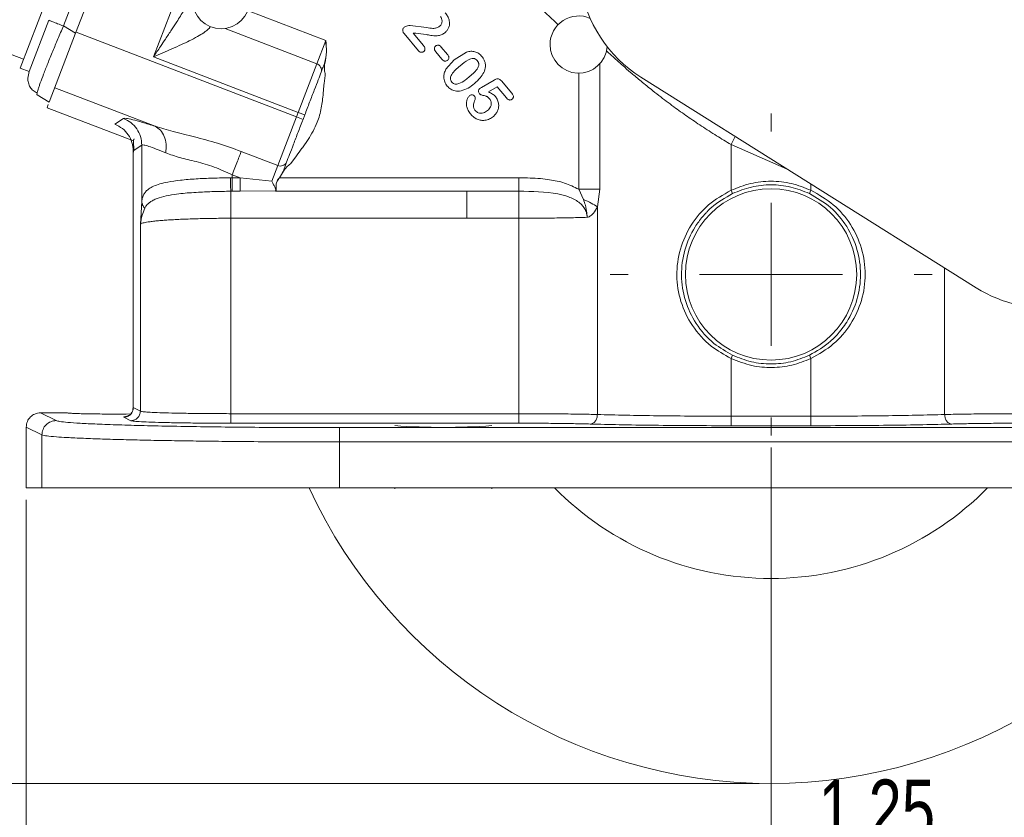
# Model space of a CAD drawing. Header units: inches. Extents: x 0.3 to 33.9, y 0.2 to 21.7.
# Tile 14 of 23: x 20.7 to 24.8, y 5.3 to 8.7. Entities that reach past the tile are written whole.
import ezdxf

# ---------------------------------------------------------------- set-up
doc = ezdxf.new("R2010")
doc.units = ezdxf.units.IN
doc.header["$MEASUREMENT"] = 0
doc.header["$PDSIZE"] = -1
doc.layers.add('SLD-0', color=7, linetype='Continuous', lineweight=15)
doc.styles.add('SLDTEXTSTYLE0', font='TXT', dxfattribs={"width": 0.75})
doc.dimstyles.new('SLDDIMSTYLE0', dxfattribs={"dimtxt": 0.25, "dimasz": 0.13, "dimexe": 0, "dimexo": 0.0625, "dimgap": 0.0625, "dimtad": 0, "dimtih": 1, "dimtoh": 1, "dimdec": 4, "dimrnd": 1e-09, "dimzin": 12, "dimdsep": 46, "dimtxsty": 'SLDTEXTSTYLE0', "dimsah": 1, "dimcen": 0.09, "dimadec": 0, "dimazin": 3, "dimtfac": 1, "dimtdec": 4, "dimtofl": 0, "dimtmove": 0, "dimatfit": 3, "dimfxl": 1, "dimfrac": 2, "dimtolj": 1, "dimtzin": 12, "dimarcsym": 0})
doc.dimstyles.new('SLDDIMSTYLE1', dxfattribs={"dimtxt": 0.25, "dimasz": 0.13, "dimexe": 0, "dimexo": 0.0625, "dimgap": 0.0625, "dimtad": 0, "dimtih": 1, "dimtoh": 1, "dimdec": 4, "dimrnd": 1e-09, "dimzin": 12, "dimdsep": 46, "dimtxsty": 'SLDTEXTSTYLE0', "dimsah": 1, "dimcen": 0.09, "dimadec": 0, "dimazin": 3, "dimtfac": 1, "dimtdec": 4, "dimtmove": 0, "dimatfit": 0, "dimfxl": 1, "dimfrac": 2, "dimtolj": 1, "dimtzin": 12, "dimarcsym": 0})

# ---------------------------------------------------------------- blocks, each defined once
blk = doc.blocks.new('*D9')
at = {"layer": 'SLD-0'}
for p, q in [((28.133, 10.9058), (28.133, 2.8465)), ((23.803, 6.9007), (23.803, 2.8465)), ((25.4889, 3.0083), (25.4381, 3.0083)), ((25.4381, 3.0083), (25.4381, 2.6114)), ((26.4471, 3.0083), (26.4979, 3.0083)), ((26.4979, 3.0083), (26.4979, 2.6114)), ((23.803, 2.9715), (25.3494, 2.9715)), ((28.133, 2.9715), (26.5867, 2.9715)), ((25.4381, 2.6114), (25.4889, 2.6114)), ((26.4979, 2.6114), (26.4471, 2.6114))]:
    blk.add_line(p, q, dxfattribs=at)
for points in [[(23.803, 2.9715), (23.933, 2.9515), (23.933, 2.9915)], [(28.133, 2.9715), (28.003, 2.9915), (28.003, 2.9515)]]:
    blk.add_solid(points, dxfattribs=at)
at = {"layer": 'SLD-0', "char_height": 0.25, "attachment_point": 1, "style": 'SLDTEXTSTYLE0'}
for s, insert in [('4.33', (25.5432, 3.3813, 0.0039)), ('110.0', (25.5524, 2.9337, 0.0039))]:
    blk.add_mtext(s, dxfattribs=dict(at, insert=insert))
blk = doc.blocks.new('*D10')
at = {"layer": 'SLD-0'}
for p, q in [((25.0977, 14.4261), (17.5523, 14.4261)), ((17.6773, 14.4261), (17.6773, 10.3695)), ((17.1982, 9.9954), (17.1474, 9.9954)), ((17.1474, 9.9954), (17.1474, 9.5986)), ((18.1564, 9.9954), (18.2072, 9.9954)), ((18.2072, 9.9954), (18.2072, 9.5986)), ((17.1474, 9.5986), (17.1982, 9.5986)), ((18.2072, 9.5986), (18.1564, 9.5986)), ((17.6773, 5.4912), (17.6773, 9.5478)), ((23.753, 5.4912), (17.5523, 5.4912))]:
    blk.add_line(p, q, dxfattribs=at)
for points in [[(17.6773, 14.4261), (17.6573, 14.2961), (17.6973, 14.2961)], [(17.6773, 5.4912), (17.6973, 5.6212), (17.6573, 5.6212)]]:
    blk.add_solid(points, dxfattribs=at)
at = {"layer": 'SLD-0', "char_height": 0.25, "attachment_point": 1, "style": 'SLDTEXTSTYLE0'}
for s, insert in [('8.93', (17.2525, 10.3685, 0.0039)), ('226.9', (17.2617, 9.9208, 0.0039))]:
    blk.add_mtext(s, dxfattribs=dict(at, insert=insert))
blk = doc.blocks.new('*D11')
at = {"layer": 'SLD-0'}
for p, q in [((20.4448, 8.5977), (20.4448, 2.8465)), ((23.803, 6.9007), (23.803, 2.8465)), ((21.7372, 3.0083), (21.6864, 3.0083)), ((21.6864, 3.0083), (21.6864, 2.6114)), ((22.5107, 3.0083), (22.5614, 3.0083)), ((22.5614, 3.0083), (22.5614, 2.6114)), ((20.4448, 2.9715), (21.5976, 2.9715)), ((23.803, 2.9715), (22.6502, 2.9715)), ((21.6864, 2.6114), (21.7372, 2.6114)), ((22.5614, 2.6114), (22.5107, 2.6114))]:
    blk.add_line(p, q, dxfattribs=at)
for points in [[(20.4448, 2.9715), (20.5748, 2.9515), (20.5748, 2.9915)], [(23.803, 2.9715), (23.673, 2.9915), (23.673, 2.9515)]]:
    blk.add_solid(points, dxfattribs=at)
at = {"layer": 'SLD-0', "char_height": 0.25, "attachment_point": 1, "style": 'SLDTEXTSTYLE0'}
for s, insert in [('3.36', (21.6991, 3.3813, -1.4942)), ('85.3', (21.8007, 2.9337, -1.4942))]:
    blk.add_mtext(s, dxfattribs=dict(at, insert=insert))
blk = doc.blocks.new('*D12')
at = {"layer": 'SLD-0'}
for p, q in [((23.803, 6.9007), (23.803, 4.0276)), ((20.678, 6.6812), (20.678, 4.0276)), ((21.8538, 4.1894), (21.803, 4.1894)), ((21.803, 4.1894), (21.803, 3.7925)), ((22.6273, 4.1894), (22.678, 4.1894)), ((22.678, 4.1894), (22.678, 3.7925)), ((20.678, 4.1526), (21.7142, 4.1526)), ((23.803, 4.1526), (22.7668, 4.1526)), ((21.803, 3.7925), (21.8538, 3.7925)), ((22.678, 3.7925), (22.6273, 3.7925))]:
    blk.add_line(p, q, dxfattribs=at)
for points in [[(20.678, 4.1526), (20.808, 4.1326), (20.808, 4.1726)], [(23.803, 4.1526), (23.673, 4.1726), (23.673, 4.1326)]]:
    blk.add_solid(points, dxfattribs=at)
at = {"layer": 'SLD-0', "char_height": 0.25, "attachment_point": 1, "style": 'SLDTEXTSTYLE0'}
for s, insert in [('3.13', (21.8157, 4.5624, -1.4942)), ('79.4', (21.9173, 4.1148, -1.4942))]:
    blk.add_mtext(s, dxfattribs=dict(at, insert=insert))
blk = doc.blocks.new('*D13')
at = {"layer": 'SLD-0'}
for p, q in [((23.803, 6.9007), (23.803, 4.0276)), ((26.928, 6.6812), (26.928, 4.0276)), ((24.9788, 4.1894), (24.928, 4.1894)), ((24.928, 4.1894), (24.928, 3.7925)), ((25.7523, 4.1894), (25.803, 4.1894)), ((25.803, 4.1894), (25.803, 3.7925)), ((23.803, 4.1526), (24.8392, 4.1526)), ((26.928, 4.1526), (25.8918, 4.1526)), ((24.928, 3.7925), (24.9788, 3.7925)), ((25.803, 3.7925), (25.7523, 3.7925))]:
    blk.add_line(p, q, dxfattribs=at)
for points in [[(23.803, 4.1526), (23.933, 4.1326), (23.933, 4.1726)], [(26.928, 4.1526), (26.798, 4.1726), (26.798, 4.1326)]]:
    blk.add_solid(points, dxfattribs=at)
at = {"layer": 'SLD-0', "char_height": 0.25, "attachment_point": 1, "style": 'SLDTEXTSTYLE0'}
for s, insert in [('3.13', (24.9407, 4.5624, -1.4942)), ('79.4', (25.0423, 4.1148, -1.4942))]:
    blk.add_mtext(s, dxfattribs=dict(at, insert=insert))
blk = doc.blocks.new('*D14')
at = {"layer": 'SLD-0'}
for p, q in [((25.053, 10.9058), (25.053, 4.9725)), ((23.803, 6.9007), (23.803, 4.9725)), ((24.0413, 5.1343), (23.9905, 5.1343)), ((23.9905, 5.1343), (23.9905, 4.7374)), ((24.8148, 5.1343), (24.8655, 5.1343)), ((24.8655, 5.1343), (24.8655, 4.7374)), ((23.803, 5.0975), (23.553, 5.0975)), ((25.053, 5.0975), (25.303, 5.0975)), ((23.9905, 4.7374), (24.0413, 4.7374)), ((24.8655, 4.7374), (24.8148, 4.7374))]:
    blk.add_line(p, q, dxfattribs=at)
for points in [[(23.803, 5.0975), (23.673, 5.1175), (23.673, 5.0775)], [(25.053, 5.0975), (25.183, 5.0775), (25.183, 5.1175)]]:
    blk.add_solid(points, dxfattribs=at)
at = {"layer": 'SLD-0', "char_height": 0.25, "attachment_point": 1, "style": 'SLDTEXTSTYLE0'}
for s, insert in [('1.25', (24.0032, 5.5073, -1.4942)), ('31.8', (24.1048, 5.0597, -1.4942))]:
    blk.add_mtext(s, dxfattribs=dict(at, insert=insert))
blk = doc.blocks.new('SW_CENTERMARKSYMBOL_0')
at = {"layer": 'SLD-0', "color": 0}
for p, q in [((0, 0.6), (0, 0.6755)), ((0, 0), (0, 0.3)), ((-0.6, 0), (-0.6755, 0)), ((0, 0), (-0.3, 0)), ((0, 0), (0, -0.3)), ((0, 0), (0.3, 0)), ((0.6, 0), (0.6755, 0)), ((0, -0.6), (0, -0.6755))]:
    blk.add_line(p, q, dxfattribs=at)

msp = doc.modelspace()

# ---------------------------------------------------------------- linework, layer by layer
at = {"color": 7, "linetype": 'Continuous', "lineweight": 15}
for p, q in [((20.83411, 8.66817), (21.36764, 10.05804)), ((20.88537, 8.63737), (21.42634, 10.04663)), ((21.21169, 8.5387), (21.744, 9.92543)), ((20.65241, 8.49089), (20.78751, 8.84286)), ((20.68975, 8.47655), (20.7724, 8.69186)), ((20.88537, 8.63737), (20.77456, 8.34868)), ((20.88537, 8.63737), (20.83411, 8.66817)), ((20.88708, 8.64181), (21.81132, 8.28703)), ((22.32366, 8.56453), (22.2634, 8.63635)), ((22.2895, 8.67037), (22.3574, 8.66192)), ((22.31199, 8.63806), (22.3016, 8.63761)), ((22.3016, 8.63761), (22.34433, 8.58668)), ((20.46322, 8.60636), (20.66674, 8.52823)), ((21.89679, 8.50968), (21.93436, 8.60756)), ((22.42194, 8.52904), (22.39607, 8.55987)), ((22.41956, 8.57958), (22.44543, 8.54875)), ((22.47302, 8.52573), (22.52528, 8.55861)), ((21.81851, 8.30576), (21.21169, 8.5387)), ((22.43877, 8.48698), (22.47302, 8.52573)), ((20.65241, 8.49089), (20.68975, 8.47655)), ((20.68461, 8.4499), (20.68977, 8.47662)), ((21.81851, 8.30576), (21.89679, 8.50968)), ((21.9316, 8.46025), (21.92792, 8.42692)), ((21.93188, 8.46881), (21.9316, 8.46025)), ((22.58805, 8.4102), (22.64171, 8.44118)), ((22.67215, 8.43747), (22.71535, 8.38598)), ((24.66408, 7.57013), (23.25741, 8.45279)), ((20.79761, 8.40874), (21.21825, 8.24727)), ((22.65406, 8.41248), (22.61769, 8.39139)), ((22.6929, 8.36618), (22.65406, 8.41248)), ((20.77456, 8.34868), (20.7233, 8.37948)), ((20.76562, 8.32541), (20.77064, 8.33848)), ((20.76562, 8.32541), (21.12866, 8.18606)), ((21.81132, 8.28703), (21.81851, 8.30576)), ((21.84652, 8.29501), (21.81851, 8.30576)), ((21.05014, 8.25567), (21.08613, 8.2804)), ((21.73305, 8.08311), (21.81132, 8.28703)), ((21.81132, 8.28703), (21.83933, 8.27628)), ((21.84652, 8.29501), (21.83933, 8.27628)), ((21.86067, 8.19173), (21.83663, 8.15747)), ((21.12651, 8.14405), (21.12651, 7.06329)), ((21.12703, 8.14379), (21.16302, 8.16853)), ((21.12703, 8.14379), (21.12703, 7.06721)), ((21.16302, 8.16853), (21.16302, 7.93192)), ((21.58007, 8.14184), (21.73305, 8.08311)), ((23.63539, 8.17083), (23.63539, 7.97885)), ((21.81154, 8.12381), (21.79208, 8.09665)), ((21.70791, 8.01763), (21.73305, 8.08311)), ((21.7402, 8.03184), (21.75622, 8.05977)), ((21.75718, 8.0594), (21.74089, 8.03131)), ((21.79208, 8.09665), (21.78649, 8.08994)), ((21.5425, 8.03131), (21.53503, 8.03129)), ((21.5425, 8.04396), (21.57546, 8.03131)), ((21.5425, 8.04396), (21.5425, 8.03131)), ((21.5425, 8.03131), (21.57546, 8.03131)), ((21.57546, 8.03131), (21.70791, 8.01763)), ((21.74089, 8.03131), (22.74544, 8.03131)), ((21.53621, 7.97472), (21.5425, 7.97474)), ((21.57546, 7.97474), (21.5425, 7.97474)), ((21.57546, 7.97474), (21.72432, 7.97668)), ((21.72429, 7.97474), (21.72599, 7.9791)), ((21.72435, 7.97668), (21.72429, 7.97474)), ((22.74544, 7.97474), (21.72429, 7.97474)), ((21.72447, 7.97704), (21.72485, 7.97805)), ((21.72485, 7.97803), (21.72506, 7.97859)), ((23.01611, 7.93983), (22.99601, 7.98327)), ((23.0842, 7.98327), (23.0745, 7.9092)), ((23.97068, 7.97889), (23.96424, 7.96534)), ((21.15673, 7.83677), (21.16302, 7.93192)), ((23.0745, 7.9092), (23.0745, 7.03842)), ((21.53621, 7.8616), (22.74544, 7.8616)), ((21.53621, 7.04194), (21.53621, 7.8616)), ((22.74544, 7.04194), (22.74544, 7.8616)), ((21.15673, 7.05237), (21.15673, 7.83677)), ((23.63538, 7.27347), (23.64182, 7.28702)), ((23.63539, 7.03147), (23.63539, 7.27348)), ((23.96426, 7.28695), (23.9707, 7.2734)), ((23.97066, 7.27348), (23.97066, 7.03147)), ((21.12703, 7.06721), (21.15673, 7.05237)), ((20.84953, 7.04566), (20.73803, 7.04566)), ((20.80374, 7.01283), (20.73803, 7.04566)), ((20.84953, 7.04581), (20.84953, 7.04566)), ((21.11679, 7.01238), (21.08708, 7.02722)), ((22.74544, 7.04194), (21.53621, 7.04194)), ((23.97066, 7.03147), (23.63539, 7.03147)), ((20.74382, 6.95285), (20.67803, 6.98572)), ((20.67803, 6.73117), (20.67803, 6.98572)), ((22.74544, 7.00196), (21.53621, 7.00196)), ((25.61395, 6.9833), (21.99211, 6.9833)), ((23.97066, 6.99148), (23.63539, 6.99148)), ((20.74382, 6.95285), (20.74382, 6.73117)), ((21.99211, 6.73117), (21.99211, 6.92332)), ((25.61395, 6.92332), (21.99211, 6.92332)), ((20.74382, 6.73117), (20.67803, 6.73117)), ((25.61395, 6.73117), (21.99211, 6.73117)), ((22.22453, 6.73117), (22.22453, 6.72714)), ((22.63153, 6.72714), (22.63153, 6.73117))]:
    msp.add_line(p, q, dxfattribs=at)
at = {"color": 8, "linetype": 'Continuous', "lineweight": 15}
for p, q in [((21.93436, 8.60756), (21.60699, 8.73322)), ((21.89679, 8.50968), (21.51251, 8.65719)), ((22.99601, 7.98327), (22.99601, 8.471)), ((23.0842, 8.50891), (23.0842, 7.98327)), ((23.63539, 8.17083), (23.65267, 8.20477)), ((23.87091, 8.06783), (23.63539, 8.17083)), ((22.52695, 7.8616), (22.52695, 7.97474)), ((23.97066, 8.00523), (23.97066, 7.97885)), ((24.53155, 7.65328), (24.53155, 7.03842))]:
    msp.add_line(p, q, dxfattribs=at)
at = {"color": 7, "linetype": 'Continuous', "lineweight": 15, "flags": 128}
msp.add_lwpolyline([(23.63535, 7.97895), (23.63857, 7.97217), (23.64179, 7.96539)], dxfattribs=at)
at = {"color": 7, "linetype": 'Continuous', "lineweight": 15}
msp.add_circle((23.80303, 7.62617), 0.3595, dxfattribs=at)
for centre, radius, start, end in [((23.55172, 8.92181), 0.55371, 188.00723, 237.89243), ((21.49558, 8.77599), 0.12, 180, 0), ((22.99601, 8.59029), 0.12, 66.2666, 180), ((22.99601, 8.59029), 0.12, 180, 355.37203), ((21.88833, 8.48267), 0.0283, 343.11706, 72.59629), ((21.74483, 8.10885), 0.0283, 245.40371, 334.88294), ((24.95838, 8.03915), 0.55371, 237.89243, 278.00723), ((22.42803, 9.81862), 2.83428, 265.88265, 274.11735), ((23.80303, 7.62617), 2.135, 204.78436, 335.19046), ((23.80303, 7.62617), 1.2755, 224.5624, 315.4376)]:
    msp.add_arc(centre, radius, start, end, dxfattribs=at)
at = {"color": 8, "linetype": 'Continuous', "lineweight": 15}
for points, knots in [([(22.91019, 8.67318), (22.85953, 8.7206), (22.72911, 8.84267), (22.5686, 9.03395), (22.47071, 9.18402), (22.4325, 9.2426)], [0, 0, 0, 0, 0.2791634, 0.7186399, 1, 1, 1, 1]), ([(20.72368, 8.38722), (20.72472, 8.39146), (20.72639, 8.39825), (20.73156, 8.41393), (20.73855, 8.43395), (20.75015, 8.46504), (20.76799, 8.51047), (20.78851, 8.56077), (20.81082, 8.61411), (20.82624, 8.64989), (20.83411, 8.66817)], [0, 0, 0, 0, 0.12502385, 0.20060094, 0.27559771, 0.42375825, 0.57192254, 0.72229655, 0.85811131, 1, 1, 1, 1]), ([(21.45025, 8.66538), (21.44874, 8.66291), (21.44537, 8.65741), (21.43512, 8.64894), (21.41957, 8.63739), (21.39529, 8.62283), (21.36357, 8.60628), (21.32749, 8.58918), (21.29016, 8.57241), (21.25076, 8.55536), (21.22473, 8.54426), (21.21169, 8.5387)], [0, 0, 0, 0, 0.0509448, 0.1138643, 0.1817212, 0.3034258, 0.4443445, 0.5712851, 0.7193707, 0.859374, 1, 1, 1, 1]), ([(23.11163, 8.56452), (23.11253, 8.56368), (23.12386, 8.55302), (23.14684, 8.5321), (23.17991, 8.50253), (23.21497, 8.47208), (23.25433, 8.43888), (23.29419, 8.40651), (23.34169, 8.36919), (23.39249, 8.33096), (23.45227, 8.28817), (23.51208, 8.24758), (23.57308, 8.20825), (23.61503, 8.18305), (23.63539, 8.17083)], [0, 0, 0, 0, 0.0065765, 0.0831369, 0.15832, 0.2288135, 0.3090905, 0.4033546, 0.4673435, 0.5846618, 0.687998, 0.7906339, 0.8983971, 1, 1, 1, 1])]:
    msp.add_open_spline(points, degree=3, knots=knots, dxfattribs=at)
at = {"color": 7, "linetype": 'Continuous', "lineweight": 15}
for points, knots in [([(21.21169, 8.5387), (21.22152, 8.55322), (21.2383, 8.57798), (21.26373, 8.61584), (21.28668, 8.65034), (21.31298, 8.69066), (21.33898, 8.73221), (21.36427, 8.77497), (21.37604, 8.80139), (21.38148, 8.8136)], [0, 0, 0, 0, 0.1584988, 0.2703698, 0.4130109, 0.5348882, 0.7098913, 0.8659742, 1, 1, 1, 1]), ([(22.4357, 8.72339), (22.43946, 8.71862), (22.44652, 8.70964), (22.45058, 8.69898), (22.45248, 8.69398)], [0, 0, 0, 0, 0.5316691, 1, 1, 1, 1]), ([(22.41547, 8.70737), (22.41739, 8.70468), (22.42116, 8.69939), (22.42297, 8.69085), (22.42258, 8.68352), (22.42072, 8.67743), (22.41747, 8.67166), (22.41422, 8.6686), (22.41256, 8.66703)], [0, 0, 0, 0, 0.2184052, 0.4283227, 0.5652972, 0.7041062, 0.8488831, 1, 1, 1, 1]), ([(22.45248, 8.69398), (22.45349, 8.68739), (22.45525, 8.67588), (22.45073, 8.66067), (22.44438, 8.64918), (22.43851, 8.64355), (22.43558, 8.64074)], [0, 0, 0, 0, 0.3361981, 0.586627, 0.7941096, 1, 1, 1, 1]), ([(22.2634, 8.63635), (22.26218, 8.63796), (22.25987, 8.641), (22.25782, 8.64652), (22.25773, 8.65247), (22.25953, 8.65861), (22.2625, 8.66167), (22.26397, 8.66318)], [0, 0, 0, 0, 0.2024755, 0.3806288, 0.5785684, 0.7907756, 1, 1, 1, 1]), ([(22.26397, 8.66318), (22.26573, 8.66429), (22.26982, 8.66688), (22.2785, 8.66952), (22.28538, 8.67005), (22.2895, 8.67037)], [0, 0, 0, 0, 0.23135743, 0.53878384, 1, 1, 1, 1]), ([(22.43558, 8.64074), (22.43137, 8.63768), (22.42297, 8.63157), (22.40629, 8.62725), (22.39036, 8.62637), (22.37291, 8.62895), (22.34784, 8.6338), (22.32649, 8.63633), (22.31199, 8.63806)], [0, 0, 0, 0, 0.1215641, 0.2424117, 0.3988404, 0.4943831, 0.6566522, 1, 1, 1, 1]), ([(22.41256, 8.66703), (22.41054, 8.66556), (22.40634, 8.66252), (22.39691, 8.65907), (22.3802, 8.65687), (22.36644, 8.65991), (22.3574, 8.66192)], [0, 0, 0, 0, 0.13023549, 0.26983387, 0.52018213, 1, 1, 1, 1]), ([(21.92964, 8.51154), (21.933, 8.52735), (21.93974, 8.5591), (21.93616, 8.59136), (21.93436, 8.60756)], [0, 0, 0, 0, 0.4981008, 1, 1, 1, 1]), ([(21.93436, 8.60756), (21.93643, 8.59137), (21.94057, 8.55903), (21.93391, 8.52712), (21.93058, 8.51118)], [0, 0, 0, 0, 0.5004594, 1, 1, 1, 1]), ([(22.34587, 8.56123), (22.34468, 8.56037), (22.34237, 8.55869), (22.338, 8.55752), (22.3331, 8.5576), (22.32787, 8.56003), (22.32514, 8.56295), (22.32366, 8.56453)], [0, 0, 0, 0, 0.17252545, 0.33709504, 0.52835271, 0.74369949, 1, 1, 1, 1]), ([(22.34433, 8.58668), (22.34597, 8.58455), (22.34892, 8.5807), (22.351, 8.57489), (22.35112, 8.57035), (22.35029, 8.56691), (22.34853, 8.56377), (22.34678, 8.5621), (22.34587, 8.56123)], [0, 0, 0, 0, 0.2795451, 0.5042042, 0.6298064, 0.7485994, 0.8692351, 1, 1, 1, 1]), ([(22.39607, 8.55987), (22.39421, 8.56241), (22.39154, 8.56603), (22.39028, 8.57168), (22.39048, 8.57594), (22.39211, 8.58045), (22.39454, 8.58284), (22.39578, 8.58406)], [0, 0, 0, 0, 0.3424988, 0.4885002, 0.6283714, 0.8091367, 1, 1, 1, 1]), ([(22.39578, 8.58406), (22.39734, 8.58516), (22.40036, 8.58728), (22.4053, 8.58797), (22.40936, 8.5873), (22.41442, 8.58507), (22.4174, 8.58189), (22.41956, 8.57958)], [0, 0, 0, 0, 0.2072154, 0.4004501, 0.5282077, 0.6573681, 1, 1, 1, 1]), ([(22.52528, 8.55861), (22.53136, 8.56013), (22.54305, 8.56307), (22.561, 8.56077), (22.5774, 8.55312), (22.58575, 8.54439), (22.59008, 8.53986)], [0, 0, 0, 0, 0.259674, 0.4995987, 0.7400437, 1, 1, 1, 1]), ([(21.93058, 8.51118), (21.92955, 8.50394), (21.92751, 8.48974), (21.93045, 8.4757), (21.93188, 8.46881)], [0, 0, 0, 0, 0.5096469, 1, 1, 1, 1]), ([(21.93058, 8.51118), (21.93046, 8.51122), (21.93028, 8.51129), (21.93006, 8.51137), (21.92991, 8.51142), (21.92979, 8.51147), (21.92967, 8.51152), (21.92965, 8.51153), (21.92964, 8.51154)], [0, 0, 0, 0, 0.23944869, 0.36835542, 0.5, 0.63164458, 0.76055131, 1, 1, 1, 1]), ([(22.44572, 8.52456), (22.44425, 8.52351), (22.44141, 8.52147), (22.43674, 8.52065), (22.43281, 8.52109), (22.42746, 8.52316), (22.4243, 8.52652), (22.42194, 8.52904)], [0, 0, 0, 0, 0.196222, 0.379697, 0.5035535, 0.6282875, 1, 1, 1, 1]), ([(22.44543, 8.54875), (22.44661, 8.54722), (22.44879, 8.54441), (22.45101, 8.53944), (22.45147, 8.53409), (22.44976, 8.5286), (22.44709, 8.52593), (22.44572, 8.52456)], [0, 0, 0, 0, 0.2119144, 0.390583, 0.5901242, 0.789394, 1, 1, 1, 1]), ([(22.4983, 8.50133), (22.50963, 8.51048), (22.52373, 8.52186), (22.54325, 8.5306), (22.55178, 8.53217), (22.55829, 8.53129), (22.56457, 8.52897), (22.56816, 8.52538), (22.5706, 8.52294)], [0, 0, 0, 0, 0.517491, 0.6443611, 0.7635989, 0.8214166, 0.8782894, 1, 1, 1, 1]), ([(22.5706, 8.52294), (22.5725, 8.52031), (22.57527, 8.51647), (22.5768, 8.51046), (22.57704, 8.50537), (22.5758, 8.49936), (22.56684, 8.47953), (22.55146, 8.46675), (22.53803, 8.45559)], [0, 0, 0, 0, 0.1156014, 0.1685277, 0.2208884, 0.2981914, 0.38732, 1, 1, 1, 1]), ([(22.59008, 8.53986), (22.5931, 8.53584), (22.59894, 8.52805), (22.60424, 8.51366), (22.60603, 8.49451), (22.60094, 8.48108), (22.59782, 8.47285)], [0, 0, 0, 0, 0.2100636, 0.40673, 0.6363884, 1, 1, 1, 1]), ([(21.84652, 8.29501), (21.85338, 8.31288), (21.86735, 8.34928), (21.8869, 8.40021), (21.9039, 8.44447), (21.91161, 8.46458), (21.9154, 8.47446)], [0, 0, 0, 0, 0.2455359, 0.5, 0.7544641, 1, 1, 1, 1]), ([(22.44429, 8.41618), (22.44035, 8.42184), (22.43248, 8.43312), (22.42938, 8.45263), (22.43139, 8.47105), (22.43627, 8.48158), (22.43877, 8.48698)], [0, 0, 0, 0, 0.271533, 0.5410541, 0.7646123, 1, 1, 1, 1]), ([(22.46386, 8.43299), (22.46196, 8.4357), (22.45916, 8.43968), (22.45789, 8.44597), (22.45798, 8.45136), (22.45964, 8.45768), (22.46959, 8.47736), (22.48498, 8.49021), (22.4983, 8.50133)], [0, 0, 0, 0, 0.1155058, 0.1694926, 0.2241443, 0.3051999, 0.39852, 1, 1, 1, 1]), ([(22.59782, 8.47285), (22.59322, 8.46531), (22.58266, 8.44798), (22.56726, 8.43471), (22.55857, 8.42722)], [0, 0, 0, 0, 0.4355171, 1, 1, 1, 1]), ([(20.68452, 8.44997), (20.68491, 8.44306), (20.6857, 8.42916), (20.69391, 8.4111), (20.7063, 8.3961), (20.71778, 8.38996), (20.72352, 8.38688)], [0, 0, 0, 0, 0.2467404, 0.4963026, 0.7478176, 1, 1, 1, 1]), ([(22.53803, 8.45559), (22.5323, 8.45093), (22.51843, 8.43967), (22.50084, 8.42791), (22.48556, 8.42407), (22.47766, 8.42401), (22.46988, 8.4268), (22.46593, 8.43087), (22.46386, 8.43299)], [0, 0, 0, 0, 0.2584563, 0.625206, 0.7216422, 0.8041671, 0.8977307, 1, 1, 1, 1]), ([(22.64171, 8.44118), (22.64407, 8.44248), (22.64835, 8.44484), (22.65468, 8.44659), (22.66017, 8.44634), (22.66638, 8.44371), (22.66982, 8.43999), (22.67215, 8.43747)], [0, 0, 0, 0, 0.2345029, 0.4249993, 0.5641432, 0.7055344, 1, 1, 1, 1]), ([(20.7233, 8.37948), (20.72262, 8.3801), (20.7219, 8.38077), (20.72356, 8.3868), (20.72368, 8.38722)], [0, 0, 0, 0, 0.9293362, 1, 1, 1, 1]), ([(21.92792, 8.42692), (21.92702, 8.41727), (21.92589, 8.40513), (21.92471, 8.3924), (21.92441, 8.38915), (21.92433, 8.38834), (21.92431, 8.3881), (21.9243, 8.38802), (21.9243, 8.38799), (21.9243, 8.38798), (21.9243, 8.38797), (21.9243, 8.38797), (21.9242, 8.38701), (21.92411, 8.38606), (21.92402, 8.38511)], [0, 0, 0, 0, 0.69205922, 0.87105685, 0.91364456, 0.92538041, 0.92918846, 0.93060154, 0.93117248, 0.93141385, 0.93151815, 0.93156368, 0.93159929, 1, 1, 1, 1]), ([(22.50234, 8.39562), (22.49391, 8.39501), (22.47895, 8.39392), (22.45829, 8.40215), (22.44899, 8.41147), (22.44429, 8.41618)], [0, 0, 0, 0, 0.38983972, 0.69171253, 1, 1, 1, 1]), ([(22.55857, 8.42722), (22.55013, 8.42015), (22.53336, 8.4061), (22.51264, 8.3991), (22.50234, 8.39562)], [0, 0, 0, 0, 0.5030455, 1, 1, 1, 1]), ([(22.57947, 8.38396), (22.57841, 8.38553), (22.57626, 8.38869), (22.57549, 8.39474), (22.57634, 8.39983), (22.57837, 8.40352), (22.57981, 8.40492), (22.58053, 8.40562)], [0, 0, 0, 0, 0.236677, 0.4754608, 0.7481367, 0.8735765, 1, 1, 1, 1]), ([(22.58053, 8.40562), (22.58062, 8.40569), (22.58086, 8.40586), (22.58159, 8.40633), (22.584, 8.40781), (22.58628, 8.40915), (22.58805, 8.4102)], [0, 0, 0, 0, 0.03693685, 0.09898783, 0.29858595, 1, 1, 1, 1]), ([(22.61769, 8.39139), (22.62348, 8.38887), (22.63427, 8.38417), (22.64266, 8.37594), (22.64655, 8.37212)], [0, 0, 0, 0, 0.5365978, 1, 1, 1, 1]), ([(21.92402, 8.38511), (21.92171, 8.36481), (21.91706, 8.32376), (21.89966, 8.25674), (21.87477, 8.21524), (21.86067, 8.19173)], [0, 0, 0, 0, 0.2980609, 0.6024881, 1, 1, 1, 1]), ([(22.54327, 8.29777), (22.53937, 8.30284), (22.53213, 8.31226), (22.52593, 8.32804), (22.52453, 8.34194), (22.52579, 8.35483), (22.53014, 8.36647), (22.53582, 8.37303), (22.53851, 8.37613)], [0, 0, 0, 0, 0.2207661, 0.4107384, 0.5794107, 0.7003309, 0.8584201, 1, 1, 1, 1]), ([(22.55862, 8.37396), (22.55774, 8.37486), (22.55603, 8.37662), (22.55213, 8.37869), (22.54742, 8.37927), (22.54237, 8.37867), (22.53976, 8.37696), (22.53851, 8.37613)], [0, 0, 0, 0, 0.1692651, 0.3297459, 0.5846647, 0.7995835, 1, 1, 1, 1]), ([(22.56228, 8.31295), (22.56, 8.31628), (22.55543, 8.32299), (22.55414, 8.33438), (22.55558, 8.34479), (22.55807, 8.35072), (22.55936, 8.3538)], [0, 0, 0, 0, 0.2759752, 0.5557869, 0.7693623, 1, 1, 1, 1]), ([(22.55936, 8.3538), (22.56017, 8.35556), (22.56168, 8.35885), (22.56254, 8.36418), (22.56173, 8.36951), (22.55967, 8.37245), (22.55862, 8.37396)], [0, 0, 0, 0, 0.2698726, 0.5036735, 0.74621, 1, 1, 1, 1]), ([(22.62195, 8.36245), (22.62011, 8.36454), (22.61695, 8.36814), (22.61275, 8.37145), (22.60994, 8.37269), (22.60752, 8.37357), (22.60227, 8.37513), (22.59346, 8.37718), (22.58443, 8.37931), (22.58038, 8.38311), (22.57947, 8.38396)], [0, 0, 0, 0, 0.171811, 0.295448, 0.3241722, 0.3602155, 0.4546005, 0.660173, 0.9240764, 1, 1, 1, 1]), ([(22.62195, 8.36245), (22.62344, 8.36045), (22.62636, 8.35653), (22.62924, 8.34876), (22.62989, 8.3391), (22.62669, 8.32912), (22.62093, 8.32023), (22.61598, 8.31569), (22.61336, 8.3133)], [0, 0, 0, 0, 0.1331975, 0.2608898, 0.4378893, 0.6415628, 0.8105941, 1, 1, 1, 1]), ([(22.64655, 8.37212), (22.65, 8.36727), (22.65687, 8.35761), (22.66059, 8.34107), (22.6602, 8.32548), (22.65603, 8.3115), (22.64879, 8.29861), (22.64167, 8.29185), (22.63808, 8.28843)], [0, 0, 0, 0, 0.18963288, 0.37722472, 0.53167729, 0.68643083, 0.84143194, 1, 1, 1, 1]), ([(22.71651, 8.36098), (22.71514, 8.36001), (22.71251, 8.35815), (22.70801, 8.35739), (22.70401, 8.35795), (22.69849, 8.36023), (22.69526, 8.36367), (22.6929, 8.36618)], [0, 0, 0, 0, 0.1832789, 0.3512906, 0.4877154, 0.6264516, 1, 1, 1, 1]), ([(22.71535, 8.38598), (22.717, 8.38385), (22.71993, 8.38005), (22.72205, 8.37436), (22.7221, 8.36996), (22.72115, 8.36665), (22.71927, 8.36356), (22.71746, 8.36187), (22.71651, 8.36098)], [0, 0, 0, 0, 0.2829337, 0.5049296, 0.623902, 0.7403105, 0.8631081, 1, 1, 1, 1]), ([(22.61336, 8.3133), (22.60811, 8.3096), (22.59987, 8.30379), (22.58592, 8.30125), (22.57578, 8.30294), (22.56765, 8.3073), (22.5641, 8.31104), (22.56228, 8.31295)], [0, 0, 0, 0, 0.3330943, 0.5228036, 0.7300298, 0.861694, 1, 1, 1, 1]), ([(21.08613, 8.2804), (21.08905, 8.28089), (21.09495, 8.28186), (21.12282, 8.27582), (21.16294, 8.26479), (21.19985, 8.2531), (21.21825, 8.24727)], [0, 0, 0, 0, 0.2463572, 0.4969822, 0.7491903, 1, 1, 1, 1]), ([(21.77045, 8.09683), (21.77424, 8.10671), (21.78196, 8.12681), (21.79895, 8.17108), (21.8185, 8.22201), (21.83247, 8.2584), (21.83933, 8.27628)], [0, 0, 0, 0, 0.2455359, 0.5, 0.7544641, 1, 1, 1, 1]), ([(22.63808, 8.28843), (22.63303, 8.28475), (22.62227, 8.2769), (22.60396, 8.27167), (22.58583, 8.27186), (22.56989, 8.27649), (22.55507, 8.28516), (22.54729, 8.29347), (22.54327, 8.29777)], [0, 0, 0, 0, 0.1750837, 0.3729357, 0.5229913, 0.6807442, 0.8349741, 1, 1, 1, 1]), ([(21.21825, 8.24727), (21.24328, 8.23973), (21.29482, 8.22421), (21.38486, 8.20322), (21.48164, 8.17728), (21.54704, 8.15373), (21.58007, 8.14184)], [0, 0, 0, 0, 0.2317032, 0.4771078, 0.7358406, 1, 1, 1, 1]), ([(21.21825, 8.24727), (21.22617, 8.24246), (21.24198, 8.23284), (21.25789, 8.20588), (21.26633, 8.17255), (21.2644, 8.14778), (21.26343, 8.13539)], [0, 0, 0, 0, 0.2500778, 0.5, 0.7499222, 1, 1, 1, 1]), ([(21.13205, 8.19382), (21.13119, 8.19355), (21.1278, 8.1925), (21.12766, 8.18324), (21.12922, 8.16553), (21.12865, 8.14758), (21.12837, 8.13887)], [0, 0, 0, 0, 0.1098894, 0.4318457, 0.7244189, 1, 1, 1, 1]), ([(21.16302, 8.16853), (21.16526, 8.16901), (21.16976, 8.16997), (21.19086, 8.16396), (21.22128, 8.15295), (21.24919, 8.14133), (21.26343, 8.13539)], [0, 0, 0, 0, 0.2464012, 0.4948313, 0.7420542, 1, 1, 1, 1]), ([(21.83663, 8.15747), (21.83601, 8.15664), (21.82772, 8.14537), (21.81932, 8.13417), (21.81154, 8.12381)], [0, 0, 0, 0, 0.0742359, 1, 1, 1, 1]), ([(21.26343, 8.13539), (21.28241, 8.12878), (21.32031, 8.11557), (21.3909, 8.10002), (21.46706, 8.07856), (21.5172, 8.05556), (21.5425, 8.04396)], [0, 0, 0, 0, 0.2480473, 0.4955223, 0.7453759, 1, 1, 1, 1]), ([(21.75622, 8.05977), (21.75624, 8.05977), (21.75626, 8.05977), (21.75638, 8.05973), (21.7565, 8.05968), (21.75666, 8.05962), (21.75688, 8.05953), (21.75706, 8.05945), (21.75718, 8.0594)], [0, 0, 0, 0, 0.2394381, 0.3683498, 0.5000025, 0.6316548, 0.7605653, 1, 1, 1, 1]), ([(21.78649, 8.08994), (21.7808, 8.08562), (21.76943, 8.07698), (21.76126, 8.06526), (21.75718, 8.0594)], [0, 0, 0, 0, 0.4999043, 1, 1, 1, 1]), ([(21.16302, 7.93192), (21.16375, 7.93743), (21.16529, 7.949), (21.17108, 7.96277), (21.17999, 7.97506), (21.19309, 7.98625), (21.21205, 7.99664), (21.23843, 8.00598), (21.27518, 8.01454), (21.32537, 8.02179), (21.38922, 8.0271), (21.46058, 8.03039), (21.51004, 8.03098), (21.53503, 8.03129)], [0, 0, 0, 0, 0.0579426, 0.1216755, 0.181869, 0.2455387, 0.3241256, 0.4077994, 0.4967193, 0.616055, 0.745644, 0.8714751, 1, 1, 1, 1]), ([(21.53503, 8.03129), (21.53509, 8.02513), (21.5352, 8.01282), (21.53548, 7.99616), (21.53583, 7.98247), (21.53609, 7.97731), (21.53621, 7.97472)], [0, 0, 0, 0, 0.2500694, 0.5, 0.7499306, 1, 1, 1, 1]), ([(21.72485, 7.97803), (21.72499, 7.98004), (21.72527, 7.98408), (21.72072, 7.99382), (21.71464, 8.00501), (21.71016, 8.01342), (21.70791, 8.01763)], [0, 0, 0, 0, 0.2475044, 0.4968355, 0.74808, 1, 1, 1, 1]), ([(21.72506, 7.97859), (21.72562, 7.98179), (21.72674, 7.98823), (21.72535, 7.99999), (21.72707, 8.01027), (21.73148, 8.02043), (21.73671, 8.02727), (21.7402, 8.03184)], [0, 0, 0, 0, 0.2464021, 0.4958871, 0.6206652, 0.7467277, 1, 1, 1, 1]), ([(21.72599, 7.9791), (21.72653, 7.98224), (21.7276, 7.98851), (21.72602, 8.00009), (21.72762, 8.01025), (21.73214, 8.02024), (21.73739, 8.02688), (21.74089, 8.03131)], [0, 0, 0, 0, 0.2491913, 0.4986903, 0.6236762, 0.748911, 1, 1, 1, 1]), ([(21.7402, 8.03184), (21.74024, 8.03181), (21.74032, 8.03175), (21.74049, 8.03162), (21.74069, 8.03147), (21.74083, 8.03136), (21.74089, 8.03131)], [0, 0, 0, 0, 0.24558467, 0.4998365, 0.75418599, 1, 1, 1, 1]), ([(22.74544, 8.03131), (22.76116, 8.03115), (22.79119, 8.03084), (22.83409, 8.02819), (22.88248, 8.02253), (22.93795, 8.01202), (22.97668, 7.99284), (22.99601, 7.98327)], [0, 0, 0, 0, 0.1828588, 0.3492415, 0.4995401, 0.7500984, 1, 1, 1, 1]), ([(23.63539, 7.97885), (23.66228, 7.98959), (23.71606, 8.01107), (23.80303, 8.01947), (23.89, 8.01107), (23.94377, 7.98959), (23.97066, 7.97885)], [0, 0, 0, 0, 0.25006022, 0.50000001, 0.74993979, 1, 1, 1, 1]), ([(21.53621, 7.97472), (21.52438, 7.97463), (21.50301, 7.97447), (21.47126, 7.97379), (21.44107, 7.97278), (21.40706, 7.97112), (21.37172, 7.96911), (21.33466, 7.96615), (21.29447, 7.96104), (21.25328, 7.95293), (21.22304, 7.94385), (21.20344, 7.93371), (21.19136, 7.92505), (21.18187, 7.9154), (21.17747, 7.90717), (21.17543, 7.90334)], [0, 0, 0, 0, 0.0689087, 0.1244724, 0.1868336, 0.249299, 0.3327165, 0.4117145, 0.5002568, 0.6262362, 0.7523283, 0.8167431, 0.8763726, 0.9423964, 1, 1, 1, 1]), ([(21.72435, 7.97668), (21.72436, 7.97673), (21.72439, 7.97685), (21.72444, 7.97697), (21.72446, 7.97703)], [0, 0, 0, 0, 0.499759, 1, 1, 1, 1]), ([(21.72599, 7.9791), (21.72589, 7.9791), (21.72569, 7.97911), (21.72541, 7.979), (21.72518, 7.97883), (21.7251, 7.97867), (21.72506, 7.97859)], [0, 0, 0, 0, 0.2437591, 0.5000011, 0.7562425, 1, 1, 1, 1]), ([(22.74544, 7.97474), (22.80035, 7.9743), (22.87099, 7.97373), (22.95459, 7.95279), (22.99007, 7.93544), (23.01243, 7.91539), (23.02324, 7.89917), (23.03023, 7.88259), (23.03102, 7.87118), (23.03141, 7.86563)], [0, 0, 0, 0, 0.4895483, 0.6298668, 0.7762279, 0.8407298, 0.8980682, 0.9503399, 1, 1, 1, 1]), ([(23.63539, 7.27348), (23.60671, 7.28944), (23.5433, 7.32472), (23.46972, 7.40768), (23.42013, 7.51052), (23.40254, 7.62201), (23.41773, 7.73389), (23.46429, 7.83575), (23.53698, 7.9228), (23.60251, 7.96013), (23.63539, 7.97885)], [0, 0, 0, 0, 0.1105444, 0.2443605, 0.3701256, 0.4954325, 0.6207314, 0.7464572, 0.8728043, 1, 1, 1, 1]), ([(23.97066, 7.97885), (24.00325, 7.96032), (24.06821, 7.92339), (24.14057, 7.83744), (24.18735, 7.73684), (24.20343, 7.62617), (24.18735, 7.5155), (24.14057, 7.41489), (24.06821, 7.32895), (24.00325, 7.29201), (23.97066, 7.27348)], [0, 0, 0, 0, 0.1260407, 0.2512439, 0.3758355, 0.4999998, 0.6241643, 0.7487561, 0.8739592, 1, 1, 1, 1]), ([(23.01611, 7.93983), (23.02736, 7.93511), (23.04986, 7.92567), (23.06629, 7.91469), (23.0745, 7.9092)], [0, 0, 0, 0, 0.4999971, 1, 1, 1, 1]), ([(23.03141, 7.86563), (23.0314, 7.86737), (23.03138, 7.86978), (23.03103, 7.87582), (23.02988, 7.89131), (23.02532, 7.91389), (23.01886, 7.93208), (23.01611, 7.93983)], [0, 0, 0, 0, 0.0680207, 0.0940335, 0.2360245, 0.6745334, 1, 1, 1, 1]), ([(23.64183, 7.28703), (23.61477, 7.3024), (23.55479, 7.33648), (23.48556, 7.41634), (23.43893, 7.51511), (23.42241, 7.62221), (23.43671, 7.7295), (23.4731, 7.81152), (23.50441, 7.85452), (23.51583, 7.86807), (23.51583, 7.86807), (23.51583, 7.86807), (23.51583, 7.86808), (23.51584, 7.86808), (23.51585, 7.8681), (23.51587, 7.86812), (23.51592, 7.86818), (23.51601, 7.86828), (23.51618, 7.86849), (23.51654, 7.86891), (23.51724, 7.86974), (23.51865, 7.87139), (23.52144, 7.8746), (23.52692, 7.88073), (23.53742, 7.89181), (23.57223, 7.92546), (23.61067, 7.94747), (23.64183, 7.96531)], [0, 0, 0, 0, 0.1096337, 0.2430999, 0.3692041, 0.4952229, 0.6212475, 0.747351, 0.8105677, 0.8105682, 0.8105693, 0.8105715, 0.8105759, 0.8105847, 0.8106022, 0.8106373, 0.8107074, 0.8108475, 0.8111276, 0.811687, 0.8128027, 0.8150215, 0.819409, 0.8279832, 0.8443284, 0.8738065, 1, 1, 1, 1]), ([(23.96423, 7.96531), (23.99496, 7.94745), (24.05642, 7.91176), (24.12447, 7.82909), (24.16846, 7.73244), (24.18356, 7.62614), (24.16844, 7.52001), (24.13437, 7.44459), (24.10426, 7.40143), (24.08216, 7.37415), (24.0413, 7.33139), (23.99505, 7.30477), (23.96423, 7.28703)], [0, 0, 0, 0, 0.1250474, 0.2499913, 0.3749483, 0.4998289, 0.6247097, 0.7496669, 0.7906779, 0.8123387, 0.8749525, 1, 1, 1, 1]), ([(21.15673, 7.83677), (21.15878, 7.84959), (21.16242, 7.87229), (21.17148, 7.89392), (21.17543, 7.90334)], [0, 0, 0, 0, 0.5644683, 1, 1, 1, 1]), ([(23.0745, 7.9092), (23.06946, 7.89968), (23.0617, 7.88502), (23.04835, 7.87311), (23.03929, 7.86746), (23.03407, 7.86624), (23.03141, 7.86563)], [0, 0, 0, 0, 0.47103942, 0.72594523, 0.86030153, 1, 1, 1, 1]), ([(21.53621, 7.8616), (21.51309, 7.86151), (21.46623, 7.86133), (21.39742, 7.85992), (21.33186, 7.85767), (21.28351, 7.8551), (21.24973, 7.85267), (21.22696, 7.85069), (21.20614, 7.84847), (21.18523, 7.84563), (21.16475, 7.84173), (21.15963, 7.83856), (21.15673, 7.83677)], [0, 0, 0, 0, 0.1200646, 0.2433214, 0.3697878, 0.49948, 0.5598386, 0.6232342, 0.6896676, 0.7591393, 0.8642527, 1, 1, 1, 1]), ([(22.74544, 7.8616), (22.77054, 7.86165), (22.8213, 7.86175), (22.89586, 7.86255), (22.96801, 7.86378), (23.01013, 7.86501), (23.03141, 7.86563)], [0, 0, 0, 0, 0.2417633, 0.4890119, 0.7417547, 1, 1, 1, 1]), ([(23.97066, 7.27348), (23.94442, 7.26295), (23.89195, 7.24191), (23.80714, 7.23303), (23.7194, 7.24034), (23.66424, 7.2621), (23.63539, 7.27348)], [0, 0, 0, 0, 0.2441979, 0.4882756, 0.7323644, 1, 1, 1, 1]), ([(21.12653, 7.06775), (21.12613, 7.06356), (21.12528, 7.0549), (21.12002, 7.04535), (21.11457, 7.03909), (21.10974, 7.03518), (21.1049, 7.03239), (21.10083, 7.03074), (21.09825, 7.03012), (21.09841, 7.03014), (21.09848, 7.03015)], [0, 0, 0, 0, 0.1447361, 0.2995083, 0.3850998, 0.4786527, 0.5847954, 0.7117129, 0.8720685, 1, 1, 1, 1]), ([(20.67803, 6.98572), (20.67894, 6.9936), (20.68075, 7.0093), (20.69437, 7.02888), (20.71046, 7.03986), (20.72546, 7.04488), (20.73376, 7.0454), (20.73803, 7.04566)], [0, 0, 0, 0, 0.2507334, 0.499136, 0.7346555, 0.8637239, 1, 1, 1, 1]), ([(20.84953, 7.04566), (20.85224, 7.04499), (20.85643, 7.04396), (20.8818, 7.04272), (20.90806, 7.04187), (20.94068, 7.04117), (20.98797, 7.04054), (21.04799, 7.04018), (21.09223, 7.04049), (21.11166, 7.04062)], [0, 0, 0, 0, 0.2016981, 0.3102692, 0.4211372, 0.5319975, 0.6405471, 0.8421809, 1, 1, 1, 1]), ([(21.08708, 7.02722), (21.08606, 7.02817), (21.08482, 7.02933), (21.10007, 7.0304), (21.10282, 7.03059)], [0, 0, 0, 0, 0.8192032, 1, 1, 1, 1]), ([(21.15673, 7.05237), (21.15789, 7.05197), (21.16006, 7.05122), (21.16798, 7.05017), (21.17758, 7.04927), (21.19479, 7.04802), (21.22445, 7.04653), (21.27387, 7.04489), (21.33187, 7.04359), (21.39742, 7.04265), (21.46623, 7.04206), (21.51309, 7.04198), (21.53621, 7.04194)], [0, 0, 0, 0, 0.07173535, 0.13580212, 0.19219816, 0.24092159, 0.37658012, 0.50018669, 0.62991258, 0.75645523, 0.87981687, 1, 1, 1, 1]), ([(23.0745, 7.03842), (23.05139, 7.03897), (23.00588, 7.04003), (22.92242, 7.04111), (22.83494, 7.04181), (22.77495, 7.0419), (22.74544, 7.04194)], [0, 0, 0, 0, 0.2619814, 0.5159738, 0.7619793, 1, 1, 1, 1]), ([(23.04459, 6.99844), (23.04846, 6.99914), (23.05619, 7.00054), (23.06604, 7.00974), (23.07292, 7.02291), (23.07396, 7.03325), (23.07448, 7.03842)], [0, 0, 0, 0, 0.2501722, 0.5000041, 0.7498348, 1, 1, 1, 1]), ([(23.63539, 7.03147), (23.58296, 7.03156), (23.47731, 7.03174), (23.32756, 7.03315), (23.18805, 7.03531), (23.113, 7.03737), (23.0745, 7.03842)], [0, 0, 0, 0, 0.2480983, 0.4999724, 0.7435162, 1, 1, 1, 1]), ([(24.53155, 7.03842), (24.49305, 7.03737), (24.418, 7.03531), (24.27849, 7.03315), (24.12874, 7.03174), (24.02309, 7.03156), (23.97066, 7.03147)], [0, 0, 0, 0, 0.2564854, 0.5000276, 0.7519031, 1, 1, 1, 1]), ([(24.86061, 7.04194), (24.83111, 7.0419), (24.77111, 7.04181), (24.68364, 7.04111), (24.60017, 7.04003), (24.55466, 7.03897), (24.53155, 7.03842)], [0, 0, 0, 0, 0.2380207, 0.4840262, 0.7380186, 1, 1, 1, 1]), ([(24.56147, 6.99844), (24.5576, 6.99914), (24.54986, 7.00053), (24.54, 7.00973), (24.53312, 7.0229), (24.53208, 7.03325), (24.53155, 7.03842)], [0, 0, 0, 0, 0.2501685, 0.5, 0.7498315, 1, 1, 1, 1]), ([(20.80374, 7.01283), (20.80781, 7.0116), (20.81606, 7.00911), (20.85039, 7.00541), (20.90223, 7.00173), (20.97359, 6.99817), (21.06368, 6.99482), (21.17056, 6.99179), (21.29177, 6.98915), (21.42432, 6.98697), (21.56391, 6.98529), (21.70688, 6.98413), (21.84978, 6.98342), (21.94512, 6.98334), (21.99211, 6.9833)], [0, 0, 0, 0, 0.07803454, 0.15831419, 0.24071006, 0.326281, 0.41279174, 0.50005352, 0.58730119, 0.6738003, 0.75936371, 0.84172729, 0.92198689, 1, 1, 1, 1]), ([(21.53621, 7.00196), (21.51133, 7.00199), (21.46018, 7.00206), (21.38426, 7.00263), (21.31107, 7.00359), (21.24521, 7.00493), (21.19066, 7.00658), (21.15058, 7.00844), (21.12469, 7.0104), (21.11937, 7.01173), (21.11679, 7.01238)], [0, 0, 0, 0, 0.117056, 0.2406517, 0.3690304, 0.4999463, 0.630871, 0.7592742, 0.882905, 1, 1, 1, 1]), ([(23.04459, 6.99844), (23.02484, 6.99895), (22.9849, 7), (22.91052, 7.0011), (22.82964, 7.00182), (22.7733, 7.00191), (22.74544, 7.00196)], [0, 0, 0, 0, 0.2472124, 0.5000257, 0.7528252, 1, 1, 1, 1]), ([(23.63539, 6.99148), (23.58037, 6.99157), (23.46909, 6.99174), (23.30936, 6.99318), (23.16246, 6.99535), (23.08358, 6.99742), (23.04459, 6.99844)], [0, 0, 0, 0, 0.2471748, 0.4999743, 0.7527876, 1, 1, 1, 1]), ([(24.56147, 6.99844), (24.52247, 6.99742), (24.4436, 6.99535), (24.29669, 6.99318), (24.13696, 6.99174), (24.02568, 6.99157), (23.97066, 6.99148)], [0, 0, 0, 0, 0.2472124, 0.5000257, 0.7528252, 1, 1, 1, 1]), ([(24.86061, 7.00196), (24.83275, 7.00191), (24.77641, 7.00182), (24.69553, 7.0011), (24.62115, 7), (24.58121, 6.99895), (24.56147, 6.99844)], [0, 0, 0, 0, 0.2471748, 0.4999743, 0.7527876, 1, 1, 1, 1]), ([(21.99211, 6.92332), (21.94162, 6.92336), (21.83976, 6.92346), (21.68791, 6.9242), (21.55087, 6.92529), (21.42977, 6.92662), (21.32436, 6.9281), (21.22399, 6.92984), (21.14523, 6.93152), (21.08506, 6.93302), (21.04049, 6.93425), (20.99748, 6.93558), (20.95639, 6.93701), (20.91762, 6.93852), (20.88157, 6.94014), (20.84161, 6.9422), (20.79934, 6.94497), (20.75959, 6.94865), (20.74934, 6.95138), (20.74382, 6.95285)], [0, 0, 0, 0, 0.0797684, 0.1609513, 0.2435494, 0.3064457, 0.3701393, 0.4346305, 0.4999195, 0.5340193, 0.5691066, 0.6051814, 0.6422436, 0.6802933, 0.7193305, 0.7593552, 0.8259544, 0.9061722, 1, 1, 1, 1])]:
    msp.add_open_spline(points, degree=3, knots=knots, dxfattribs=at)
for points in [[(20.7724, 8.69186), (20.77329, 8.69152), (20.77508, 8.69083), (20.78886, 8.68554), (20.8089, 8.67785), (20.82571, 8.67139), (20.83411, 8.66817)], [(21.92964, 8.51154), (21.92684, 8.50425), (21.92124, 8.48967), (21.91735, 8.47953), (21.9154, 8.47446)], [(21.08613, 8.2804), (21.09698, 8.2751), (21.11867, 8.26448), (21.1432, 8.23727), (21.15982, 8.2046), (21.16195, 8.18055), (21.16302, 8.16853)], [(21.05014, 8.25567), (21.06098, 8.25036), (21.08267, 8.23974), (21.10721, 8.21253), (21.12382, 8.17987), (21.12596, 8.15581), (21.12703, 8.14379)], [(21.58007, 8.14184), (21.57797, 8.13634), (21.57375, 8.12535), (21.56452, 8.10131), (21.55394, 8.07374), (21.54631, 8.05389), (21.5425, 8.04396)], [(21.77045, 8.09683), (21.7685, 8.09176), (21.76461, 8.08163), (21.75902, 8.06706), (21.75622, 8.05977)], [(21.5425, 8.03131), (21.5425, 8.02515), (21.5425, 8.01283), (21.5425, 7.99618), (21.5425, 7.98245), (21.5425, 7.97731), (21.5425, 7.97474)], [(21.57546, 8.03131), (21.57546, 8.02515), (21.57546, 8.01283), (21.57546, 7.99618), (21.57546, 7.98245), (21.57546, 7.97731), (21.57546, 7.97474)], [(22.74544, 8.03131), (22.74544, 8.02515), (22.74544, 8.01283), (22.74544, 7.99618), (22.74544, 7.98245), (22.74544, 7.97731), (22.74544, 7.97474)], [(21.53621, 7.97472), (21.53621, 7.96958), (21.53621, 7.95929), (21.53621, 7.93184), (21.53621, 7.89855), (21.53621, 7.87392), (21.53621, 7.8616)], [(22.74544, 7.8616), (22.74544, 7.87392), (22.74544, 7.89856), (22.74544, 7.93186), (22.74544, 7.95931), (22.74544, 7.9696), (22.74544, 7.97474)], [(22.99601, 7.98327), (23.00427, 7.98327), (23.02079, 7.98327), (23.04445, 7.98327), (23.06632, 7.98327), (23.07824, 7.98327), (23.0842, 7.98327)], [(23.64183, 7.96531), (23.66768, 7.97563), (23.71939, 7.99628), (23.80303, 8.00436), (23.88666, 7.99628), (23.93837, 7.97563), (23.96423, 7.96531)], [(21.16302, 7.93192), (21.16372, 7.9268), (21.16512, 7.91654), (21.17199, 7.90774), (21.17543, 7.90334)], [(23.96423, 7.28703), (23.93837, 7.2767), (23.88666, 7.25605), (23.80303, 7.24797), (23.71939, 7.25605), (23.66768, 7.2767), (23.64183, 7.28703)], [(21.12703, 7.06721), (21.12642, 7.06197), (21.12521, 7.0515), (21.11597, 7.03829), (21.10277, 7.02904), (21.09231, 7.02783), (21.08708, 7.02722)], [(21.11679, 7.01238), (21.12202, 7.01299), (21.13248, 7.0142), (21.14567, 7.02345), (21.15491, 7.03666), (21.15613, 7.04713), (21.15673, 7.05237)], [(21.53621, 7.00196), (21.53621, 7.00267), (21.53621, 7.0041), (21.53621, 7.0134), (21.53621, 7.02648), (21.53621, 7.03679), (21.53621, 7.04194)], [(22.74544, 7.00196), (22.74544, 7.00267), (22.74544, 7.0041), (22.74544, 7.0134), (22.74544, 7.02648), (22.74544, 7.03679), (22.74544, 7.04194)], [(23.63539, 6.99148), (23.63539, 6.9922), (23.63539, 6.99363), (23.63539, 7.00293), (23.63539, 7.01601), (23.63539, 7.02632), (23.63539, 7.03147)], [(23.97066, 6.99148), (23.97066, 6.9922), (23.97066, 6.99363), (23.97066, 7.00293), (23.97066, 7.01601), (23.97066, 7.02632), (23.97066, 7.03147)], [(20.74382, 6.95285), (20.74473, 6.9607), (20.74655, 6.97641), (20.76041, 6.99622), (20.7802, 7.01009), (20.79589, 7.01192), (20.80374, 7.01283)], [(21.99211, 6.9833), (21.99211, 6.98222), (21.99211, 6.98008), (21.99211, 6.96613), (21.99211, 6.94651), (21.99211, 6.93105), (21.99211, 6.92332)], [(21.99211, 6.73117), (21.93938, 6.73117), (21.83394, 6.73117), (21.6783, 6.73117), (21.52767, 6.73117), (21.38448, 6.73117), (21.25099, 6.73117), (21.12937, 6.73117), (21.02153, 6.73117), (20.92923, 6.73117), (20.85383, 6.73117), (20.79701, 6.73117), (20.75788, 6.73117), (20.74851, 6.73117), (20.74382, 6.73117)]]:
    msp.add_open_spline(points, degree=3, dxfattribs=at)
at = {"layer": 'SLD-0'}
msp.add_point((23.80303, 5.49117), dxfattribs=at)

# ---------------------------------------------------------------- block references
msp.add_blockref('SW_CENTERMARKSYMBOL_0', (23.80303, 7.62617), dxfattribs=at)

# ---------------------------------------------------------------- dimensions: what is measured, and where the dimension line sits
dim = msp.add_linear_dim(base=(17.6773, 5.49117), p1=(25.14767, 14.4261), p2=(23.80303, 5.49117), angle=90, dimstyle='SLDDIMSTYLE0', dxfattribs=at)
dim.commit()
dim.dimension.update_dxf_attribs({"geometry": '*D10', "text_midpoint": (17.6773, 9.95863), "dimtype": 160})
for base, p1, p2, dimstyle, picture, middle in [((25.05303, 5.09747), (23.80303, 6.95067), (25.05303, 10.95577), 'SLDDIMSTYLE1', '*D14', (24.42803, 5.09747)), ((23.80303, 2.97148), (28.13303, 10.95577), (23.80303, 6.95067), 'SLDDIMSTYLE0', '*D9', (25.96803, 2.97148)), ((20.44481, 2.97148), (23.80303, 6.95067), (20.44481, 8.6477), 'SLDDIMSTYLE0', '*D11', (22.12392, 2.97148)), ((20.67803, 4.15258), (23.80303, 6.95067), (20.67803, 6.73117), 'SLDDIMSTYLE0', '*D12', (22.24053, 4.15258)), ((26.92803, 4.15258), (23.80303, 6.95067), (26.92803, 6.73117), 'SLDDIMSTYLE0', '*D13', (25.36553, 4.15258))]:
    dim = msp.add_linear_dim(base=base, p1=p1, p2=p2, dimstyle=dimstyle, dxfattribs=at)
    dim.commit()
    dim.dimension.update_dxf_attribs({"geometry": picture, "text_midpoint": middle, "dimtype": 160})

doc.saveas('drawing.dxf')
